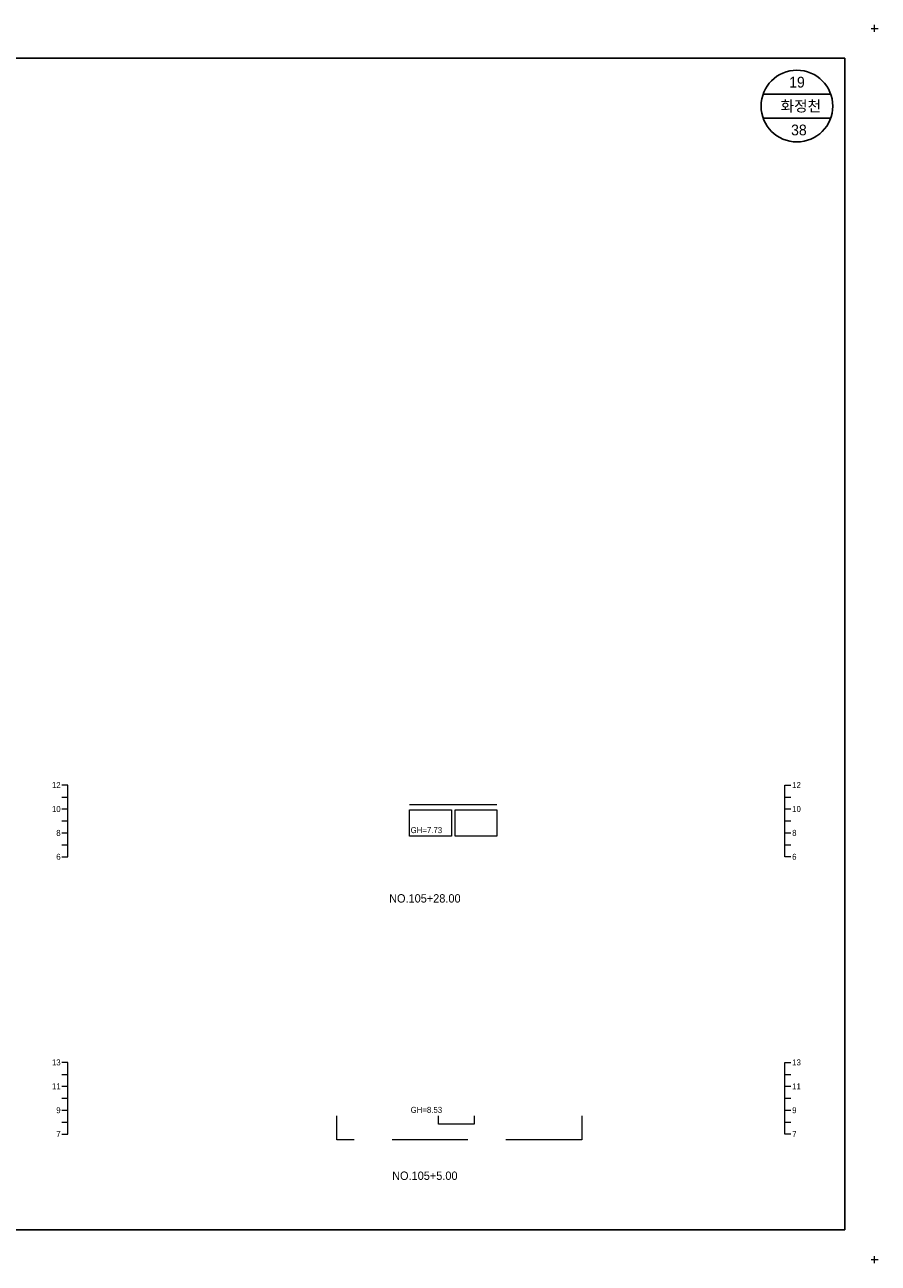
# Model space of a CAD drawing. Header units: metres. Extents: x 14522 to 15395, y -153 to 498.
# Tile 38 of 38: x 15031 to 15103, y 291 to 395. Entities that reach past the tile are written whole.
import ezdxf
from ezdxf.enums import TextEntityAlignment as Align

# ---------------------------------------------------------------- set-up
doc = ezdxf.new("R2010")
doc.units = ezdxf.units.M
doc.linetypes.add('DASHED2', pattern=[9.525, 6.35, -3.175])
doc.layers.add('BOX', color=5, linetype='CONTINUOUS')
doc.layers.add('DT2', color=7, linetype='CONTINUOUS')
for name, color, linetype, lineweight in [('DT1', 3, 'CONTINUOUS', 0), ('LT1', 4, 'CONTINUOUS', 0), ('ST1', 7, 'CONTINUOUS', 0)]:
    doc.layers.add(name, color=color, linetype=linetype, lineweight=lineweight)
doc.styles.get("Standard").update_dxf_attribs({"font": 'Gulim.ttf'})

msp = doc.modelspace()

# ---------------------------------------------------------------- linework, layer by layer
at = {"layer": 'BOX'}
for p, q in [((15098.83, 389), (15093.17, 389)), ((15098.83, 387), (15093.17, 387))]:
    msp.add_line(p, q, dxfattribs=at)
msp.add_lwpolyline([(14960, 294), (15100, 294), (15100, 392), (14960, 392)], close=True, dxfattribs=at)
msp.add_circle((15096, 388), 3, dxfattribs=at)
at = {"layer": 'DT1'}
for points in [[(15063.6, 329.58), (15070.9, 329.58)], [(15069, 303.53), (15069, 302.83), (15066, 302.83), (15066, 303.53)]]:
    msp.add_lwpolyline(points, dxfattribs=at)
for points in [[(15063.6, 326.93), (15063.6, 329.13), (15067.1, 329.13), (15067.1, 326.93)], [(15067.4, 326.93), (15067.4, 329.13), (15070.9, 329.13), (15070.9, 326.93)]]:
    msp.add_lwpolyline(points, close=True, dxfattribs=at)
at = {"layer": 'DT1', "linetype": 'DASHED2'}
msp.add_lwpolyline([(15078, 303.53), (15078, 301.53), (15057.5, 301.53), (15057.5, 303.53)], dxfattribs=at)
at = {"layer": 'LT1'}
for p, q in [((15102.5, 394.2), (15102.5, 394.8)), ((15102.5, 394.2), (15102.5, 394.8)), ((15102.5, 394.2), (15102.5, 394.8)), ((15102.5, 394.2), (15102.5, 394.8)), ((15102.2, 394.5), (15102.8, 394.5)), ((15102.2, 394.5), (15102.8, 394.5)), ((15102.2, 394.5), (15102.8, 394.5)), ((15102.2, 394.5), (15102.8, 394.5)), ((15102.2, 291.5), (15102.8, 291.5)), ((15102.2, 291.5), (15102.8, 291.5)), ((15102.2, 291.5), (15102.8, 291.5)), ((15102.2, 291.5), (15102.8, 291.5)), ((15102.5, 291.2), (15102.5, 291.8)), ((15102.5, 291.2), (15102.5, 291.8)), ((15102.5, 291.2), (15102.5, 291.8)), ((15102.5, 291.2), (15102.5, 291.8))]:
    msp.add_line(p, q, dxfattribs=at)
at = {"layer": 'ST1'}
for p, q in [((15035, 331.2), (15034.5, 331.2)), ((15035, 325.2), (15035, 331.2)), ((15095, 325.2), (15095, 331.2)), ((15095, 331.2), (15095.5, 331.2)), ((15034.5, 330.2), (15035, 330.2)), ((15095, 330.2), (15095.5, 330.2)), ((15034.5, 329.2), (15035, 329.2)), ((15095, 329.2), (15095.5, 329.2)), ((15034.5, 328.2), (15035, 328.2)), ((15095, 328.2), (15095.5, 328.2)), ((15034.5, 327.2), (15035, 327.2)), ((15095, 327.2), (15095.5, 327.2)), ((15034.5, 326.2), (15035, 326.2)), ((15095, 326.2), (15095.5, 326.2)), ((15034.5, 325.2), (15035, 325.2)), ((15095.5, 325.2), (15095, 325.2)), ((15035, 308), (15034.5, 308)), ((15035, 302), (15035, 308)), ((15095, 302), (15095, 308)), ((15095, 308), (15095.5, 308)), ((15034.5, 307), (15035, 307)), ((15095, 307), (15095.5, 307)), ((15034.5, 306), (15035, 306)), ((15095, 306), (15095.5, 306)), ((15034.5, 305), (15035, 305)), ((15095, 305), (15095.5, 305)), ((15034.5, 304), (15035, 304)), ((15095, 304), (15095.5, 304)), ((15034.5, 303), (15035, 303)), ((15095, 303), (15095.5, 303)), ((15034.5, 302), (15035, 302)), ((15095.5, 302), (15095, 302))]:
    msp.add_line(p, q, dxfattribs=at)

# ---------------------------------------------------------------- texts
at = {"layer": 'DT1'}
for s, p in [('12', (15034.4, 331.2)), ('10', (15034.4, 329.2)), ('8', (15034.4, 327.2)), ('6', (15034.4, 325.2)), ('13', (15034.4, 308)), ('11', (15034.4, 306)), ('9', (15034.4, 304)), ('7', (15034.4, 302))]:
    msp.add_text(s, height=0.5, dxfattribs=at).set_placement(p, align=Align.MIDDLE_RIGHT)
for s, p in [('12', (15095.6, 331.2)), ('10', (15095.6, 329.2)), ('8', (15095.6, 327.2)), ('6', (15095.6, 325.2)), ('13', (15095.6, 308)), ('11', (15095.6, 306)), ('9', (15095.6, 304)), ('7', (15095.6, 302))]:
    msp.add_text(s, height=0.5, dxfattribs=at).set_placement(p, align=Align.MIDDLE_LEFT)
for s, p in [('GH=7.73', (15065, 327.43)), ('GH=7.73', (15065, 327.43)), ('GH=8.53', (15065, 304.03))]:
    msp.add_text(s, height=0.5, dxfattribs=at).set_placement(p, align=Align.MIDDLE_CENTER)
at = {"layer": 'DT2'}
for s, height, p in [(' 19 ', 0.9, (15096, 390)), ('  화정천', 0.9, (15096, 388)), (' 38', 0.9, (15096, 386)), ('NO.105+28.00', 0.7, (15064.87, 321.72)), ('NO.105+5.00', 0.7, (15064.87, 298.52))]:
    msp.add_text(s, height=height, dxfattribs=at).set_placement(p, align=Align.MIDDLE_CENTER)

doc.saveas('drawing.dxf')
